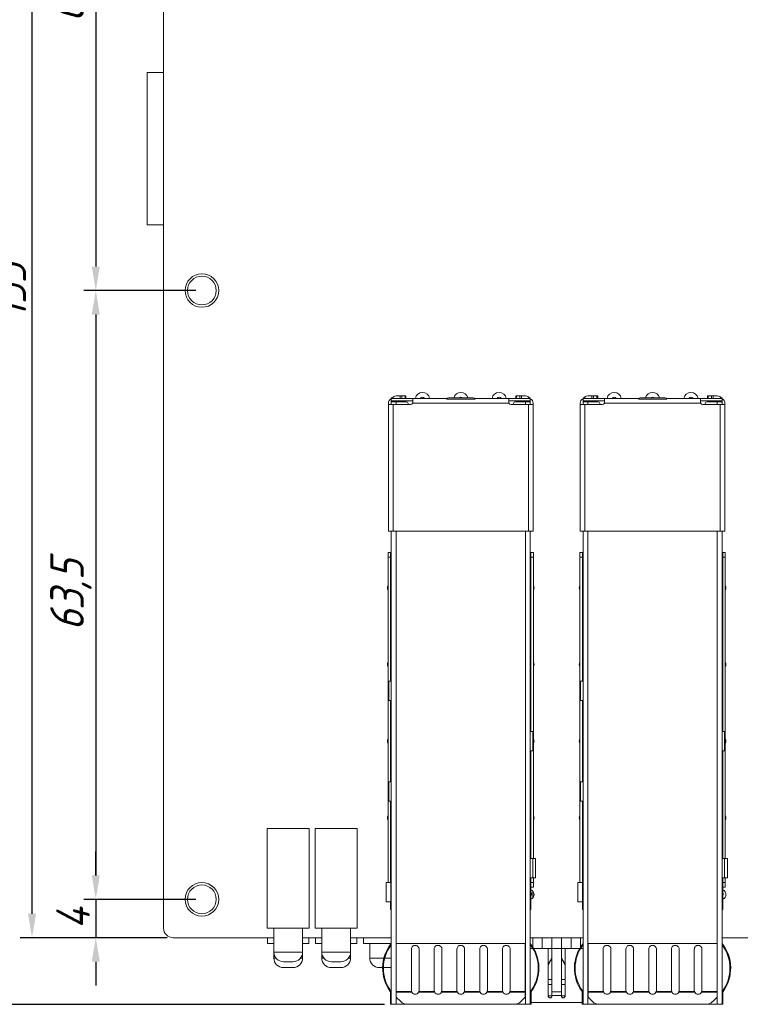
# Model space of a CAD drawing. Header units: millimetres. Extents: x -627 to -39, y 19 to 517.
# Tile 9 of 46: x -522 to -447, y 136 to 238. Entities that reach past the tile are written whole.
import ezdxf

# ---------------------------------------------------------------- set-up
doc = ezdxf.new("R2010")
doc.units = ezdxf.units.MM
doc.layers.get('0').update_dxf_attribs({"lineweight": 20})
doc.layers.add('DIM', color=3, linetype='Continuous', lineweight=20)
doc.styles.get("Standard").update_dxf_attribs({"font": 'gbeitc.shx', "height": 3.5})
doc.dimstyles.new('ISO-25', dxfattribs={"dimtxt": 2.5, "dimasz": 2.5, "dimexe": 1.25, "dimexo": 0.625, "dimtad": 1, "dimtxsty": 'Standard', "dimcen": 2.5, "dimadec": 0, "dimazin": 0, "dimtfac": 1, "dimtmove": 0, "dimatfit": 3, "dimfxl": 0, "dimarcsym": 0})

# ---------------------------------------------------------------- blocks, each defined once
blk = doc.blocks.new('*D86')
at = {"layer": 'Defpoints', "color": 0}
for p in [(-502.82, 273.57), (-513.89, 210.07), (-502.82, 210.07)]:
    blk.add_point(p, dxfattribs=at)
at = {"layer": 'DIM', "color": 0, "lineweight": -2}
for p, q in [((-503.45, 273.57), (-515.14, 273.57)), ((-513.89, 271.07), (-513.89, 212.57)), ((-503.45, 210.07), (-515.14, 210.07))]:
    blk.add_line(p, q, dxfattribs=at)
at = {"layer": 'DIM', "color": 0}
for points in [[(-514.31, 271.07), (-513.47, 271.07), (-513.89, 273.57)], [(-514.31, 212.57), (-513.47, 212.57), (-513.89, 210.07)]]:
    blk.add_solid(points, dxfattribs=at)
at = {"layer": 'DIM', "color": 0, "insert": (-516.48, 241.82), "char_height": 3.5, "attachment_point": 5, "rotation": 90}
blk.add_mtext('63,5', dxfattribs=at)
blk = doc.blocks.new('*D87')
at = {"layer": 'Defpoints', "color": 0}
for p in [(-502.82, 210.07), (-513.89, 146.57), (-502.82, 146.57)]:
    blk.add_point(p, dxfattribs=at)
at = {"layer": 'DIM', "color": 0, "lineweight": -2}
for p, q in [((-503.45, 210.07), (-515.14, 210.07)), ((-513.89, 207.57), (-513.89, 149.07)), ((-503.45, 146.57), (-515.14, 146.57))]:
    blk.add_line(p, q, dxfattribs=at)
at = {"layer": 'DIM', "color": 0}
for points in [[(-514.31, 207.57), (-513.47, 207.57), (-513.89, 210.07)], [(-514.31, 149.07), (-513.47, 149.07), (-513.89, 146.57)]]:
    blk.add_solid(points, dxfattribs=at)
at = {"layer": 'DIM', "color": 0, "insert": (-516.48, 178.32), "char_height": 3.5, "attachment_point": 5, "rotation": 90}
blk.add_mtext('63,5', dxfattribs=at)
blk = doc.blocks.new('*D88')
at = {"layer": 'Defpoints', "color": 0}
for p in [(-502.82, 146.57), (-513.89, 142.57), (-505.82, 142.57)]:
    blk.add_point(p, dxfattribs=at)
at = {"layer": 'DIM', "color": 0, "lineweight": -2}
for p, q in [((-513.89, 149.07), (-513.89, 151.57)), ((-503.45, 146.57), (-515.14, 146.57)), ((-513.89, 146.57), (-513.89, 142.57)), ((-506.45, 142.57), (-515.14, 142.57)), ((-513.89, 140.07), (-513.89, 137.57))]:
    blk.add_line(p, q, dxfattribs=at)
at = {"layer": 'DIM', "color": 0}
for points in [[(-514.31, 149.07), (-513.47, 149.07), (-513.89, 146.57)], [(-514.31, 140.07), (-513.47, 140.07), (-513.89, 142.57)]]:
    blk.add_solid(points, dxfattribs=at)
at = {"layer": 'DIM', "color": 0, "insert": (-516.26, 144.57), "char_height": 3.5, "attachment_point": 5, "rotation": 90}
blk.add_mtext('4', dxfattribs=at)
blk = doc.blocks.new('*D89')
at = {"layer": 'Defpoints', "color": 0}
for p in [(-520.54, 277.57), (-505.82, 277.57), (-505.82, 142.57)]:
    blk.add_point(p, dxfattribs=at)
at = {"layer": 'DIM', "color": 0, "lineweight": -2}
for p, q in [((-506.45, 277.57), (-521.79, 277.57)), ((-520.54, 145.07), (-520.54, 275.07)), ((-506.45, 142.57), (-521.79, 142.57))]:
    blk.add_line(p, q, dxfattribs=at)
at = {"layer": 'DIM', "color": 0}
for points in [[(-520.96, 275.07), (-520.12, 275.07), (-520.54, 277.57)], [(-520.96, 145.07), (-520.12, 145.07), (-520.54, 142.57)]]:
    blk.add_solid(points, dxfattribs=at)
at = {"layer": 'DIM', "color": 0, "insert": (-522.91, 210.07), "char_height": 3.5, "attachment_point": 5, "rotation": 90}
blk.add_mtext('135', dxfattribs=at)
blk = doc.blocks.new('*D92')
at = {"layer": 'Defpoints', "color": 0}
for p in [(-505.82, 277.57), (-530.4, 135.62), (-483.15, 135.62)]:
    blk.add_point(p, dxfattribs=at)
at = {"layer": 'DIM', "color": 0, "lineweight": -2}
for p, q in [((-506.45, 277.57), (-531.65, 277.57)), ((-530.4, 275.07), (-530.4, 138.12)), ((-483.78, 135.62), (-531.65, 135.62))]:
    blk.add_line(p, q, dxfattribs=at)
at = {"layer": 'DIM', "color": 0}
for points in [[(-530.82, 275.07), (-529.99, 275.07), (-530.4, 277.57)], [(-530.82, 138.12), (-529.99, 138.12), (-530.4, 135.62)]]:
    blk.add_solid(points, dxfattribs=at)
at = {"layer": 'DIM', "color": 0, "insert": (-533, 206.6), "char_height": 3.5, "attachment_point": 5, "rotation": 90}
blk.add_mtext('141,95', dxfattribs=at)

msp = doc.modelspace()

# ---------------------------------------------------------------- linework, layer by layer
at = {"color": 7, "linetype": 'Continuous', "lineweight": 15}
for p, q in [((-506.823, 276.569), (-506.823, 143.569)), ((-508.523, 216.919), (-508.523, 232.819)), ((-508.523, 232.819), (-506.823, 232.819)), ((-506.823, 216.919), (-508.523, 216.919)), ((-483.373, 198.174), (-483.373, 198.324)), ((-483.073, 198.874), (-482.973, 198.874)), ((-483.073, 198.874), (-483.073, 198.824)), ((-483.073, 198.824), (-483.073, 198.574)), ((-483.073, 198.824), (-480.823, 198.824)), ((-483.073, 198.574), (-480.823, 198.574)), ((-483.073, 198.574), (-483.073, 198.474)), ((-482.573, 198.474), (-483.073, 198.474)), ((-483.073, 198.174), (-483.073, 198.474)), ((-482.823, 198.574), (-482.823, 198.474)), ((-482.803, 198.474), (-482.803, 198.554)), ((-482.803, 198.554), (-480.823, 198.554)), ((-482.573, 199.074), (-482.149, 199.074)), ((-482.573, 198.174), (-482.573, 198.474)), ((-481.522, 198.474), (-482.573, 198.474)), ((-482.149, 199.074), (-481.972, 199.074)), ((-482.149, 198.824), (-482.149, 199.074)), ((-481.972, 198.824), (-481.972, 199.074)), ((-481.972, 199.074), (-481.619, 199.074)), ((-481.619, 198.824), (-481.619, 199.074)), ((-481.619, 199.074), (-481.546, 199.074)), ((-481.546, 198.824), (-481.546, 199.074)), ((-470.802, 198.324), (-480.844, 198.324)), ((-480.823, 198.824), (-477.256, 198.824)), ((-480.823, 198.79), (-480.823, 198.824)), ((-480.823, 198.79), (-480.823, 198.424)), ((-474.341, 198.757), (-477.305, 198.757)), ((-474.523, 198.874), (-477.123, 198.874)), ((-474.391, 198.824), (-470.823, 198.824)), ((-470.823, 198.824), (-470.823, 198.79)), ((-470.823, 198.824), (-468.573, 198.824)), ((-470.823, 198.424), (-470.823, 198.79)), ((-470.823, 198.574), (-468.573, 198.574)), ((-470.823, 198.554), (-468.843, 198.554)), ((-469.073, 198.474), (-470.125, 198.474)), ((-470.101, 198.824), (-470.101, 199.074)), ((-470.101, 199.074), (-470.028, 199.074)), ((-470.028, 198.824), (-470.028, 199.074)), ((-470.028, 199.074), (-469.674, 199.074)), ((-469.674, 199.074), (-469.497, 199.074)), ((-469.674, 198.824), (-469.674, 199.074)), ((-469.497, 198.824), (-469.497, 199.074)), ((-469.497, 199.074), (-469.073, 199.074)), ((-469.073, 198.174), (-469.073, 198.474)), ((-468.573, 198.474), (-469.073, 198.474)), ((-468.843, 198.554), (-468.843, 198.474)), ((-468.823, 198.474), (-468.823, 198.574)), ((-468.573, 198.874), (-468.673, 198.874)), ((-468.573, 198.824), (-468.573, 198.874)), ((-468.573, 198.824), (-468.573, 198.574)), ((-468.573, 198.574), (-468.573, 198.474)), ((-468.573, 198.474), (-468.573, 198.174)), ((-468.273, 198.174), (-468.273, 198.324)), ((-463.373, 198.174), (-463.373, 198.324)), ((-463.073, 198.874), (-462.973, 198.874)), ((-463.073, 198.874), (-463.073, 198.824)), ((-463.073, 198.824), (-463.073, 198.574)), ((-463.073, 198.824), (-460.823, 198.824)), ((-463.073, 198.574), (-460.823, 198.574)), ((-463.073, 198.574), (-463.073, 198.474)), ((-462.573, 198.474), (-463.073, 198.474)), ((-463.073, 198.174), (-463.073, 198.474)), ((-462.823, 198.574), (-462.823, 198.474)), ((-462.803, 198.474), (-462.803, 198.554)), ((-462.803, 198.554), (-460.823, 198.554)), ((-462.573, 199.074), (-462.149, 199.074)), ((-461.522, 198.474), (-462.573, 198.474)), ((-462.573, 198.174), (-462.573, 198.474)), ((-462.149, 198.824), (-462.149, 199.074)), ((-462.149, 199.074), (-461.972, 199.074)), ((-461.972, 198.824), (-461.972, 199.074)), ((-461.972, 199.074), (-461.619, 199.074)), ((-461.619, 198.824), (-461.619, 199.074)), ((-461.619, 199.074), (-461.546, 199.074)), ((-461.546, 198.824), (-461.546, 199.074)), ((-450.802, 198.324), (-460.844, 198.324)), ((-460.823, 198.824), (-457.256, 198.824)), ((-460.823, 198.79), (-460.823, 198.824)), ((-460.823, 198.79), (-460.823, 198.424)), ((-454.341, 198.757), (-457.305, 198.757)), ((-454.523, 198.874), (-457.123, 198.874)), ((-454.391, 198.824), (-450.823, 198.824)), ((-450.823, 198.824), (-450.823, 198.79)), ((-450.823, 198.824), (-448.573, 198.824)), ((-450.823, 198.424), (-450.823, 198.79)), ((-450.823, 198.574), (-448.573, 198.574)), ((-450.823, 198.554), (-448.843, 198.554)), ((-449.073, 198.474), (-450.125, 198.474)), ((-450.101, 198.824), (-450.101, 199.074)), ((-450.101, 199.074), (-450.028, 199.074)), ((-450.028, 198.824), (-450.028, 199.074)), ((-450.028, 199.074), (-449.674, 199.074)), ((-449.674, 199.074), (-449.497, 199.074)), ((-449.674, 198.824), (-449.674, 199.074)), ((-449.497, 198.824), (-449.497, 199.074)), ((-449.497, 199.074), (-449.073, 199.074)), ((-449.073, 198.174), (-449.073, 198.474)), ((-448.573, 198.474), (-449.073, 198.474)), ((-448.843, 198.554), (-448.843, 198.474)), ((-448.823, 198.474), (-448.823, 198.574)), ((-448.573, 198.874), (-448.673, 198.874)), ((-448.573, 198.824), (-448.573, 198.874)), ((-448.573, 198.824), (-448.573, 198.574)), ((-448.573, 198.574), (-448.573, 198.474)), ((-448.573, 198.474), (-448.573, 198.174)), ((-448.273, 198.174), (-448.273, 198.324)), ((-483.373, 198.174), (-483.373, 184.974)), ((-482.873, 198.174), (-483.373, 198.174)), ((-482.873, 198.174), (-482.873, 184.974)), ((-481.073, 198.174), (-482.873, 198.174)), ((-468.773, 198.174), (-470.573, 198.174)), ((-468.773, 198.174), (-468.273, 198.174)), ((-468.773, 184.974), (-468.773, 198.174)), ((-468.273, 198.174), (-468.273, 184.974)), ((-463.373, 198.174), (-463.373, 184.974)), ((-462.873, 198.174), (-463.373, 198.174)), ((-462.873, 198.174), (-462.873, 184.974)), ((-461.073, 198.174), (-462.873, 198.174)), ((-448.773, 198.174), (-450.573, 198.174)), ((-448.773, 184.974), (-448.773, 198.174)), ((-448.773, 198.174), (-448.273, 198.174)), ((-448.273, 198.174), (-448.273, 184.974)), ((-483.373, 184.974), (-482.873, 184.974)), ((-483.073, 135.624), (-483.073, 184.974)), ((-468.773, 184.974), (-482.873, 184.974)), ((-482.573, 184.974), (-482.573, 135.624)), ((-469.073, 184.974), (-469.073, 135.624)), ((-468.773, 184.974), (-468.273, 184.974)), ((-468.573, 184.974), (-468.573, 135.624)), ((-463.373, 184.974), (-462.873, 184.974)), ((-463.073, 135.624), (-463.073, 184.974)), ((-448.773, 184.974), (-462.873, 184.974)), ((-462.573, 184.974), (-462.573, 135.624)), ((-449.073, 184.974), (-449.073, 135.624)), ((-448.773, 184.974), (-448.273, 184.974)), ((-448.573, 184.974), (-448.573, 135.624)), ((-483.393, 182.764), (-483.393, 182.264)), ((-483.143, 182.764), (-483.393, 182.764)), ((-483.393, 182.264), (-483.143, 182.264)), ((-483.393, 148.344), (-483.393, 182.264)), ((-483.143, 182.764), (-483.143, 182.264)), ((-483.143, 182.764), (-483.073, 182.764)), ((-483.143, 182.264), (-483.143, 169.324)), ((-468.573, 182.764), (-468.503, 182.764)), ((-468.503, 182.764), (-468.503, 182.264)), ((-468.253, 182.764), (-468.503, 182.764)), ((-468.253, 182.264), (-468.503, 182.264)), ((-468.503, 182.264), (-468.503, 164.074)), ((-468.253, 182.264), (-468.253, 182.764)), ((-468.253, 150.824), (-468.253, 182.264)), ((-463.393, 182.764), (-463.393, 182.264)), ((-463.143, 182.764), (-463.393, 182.764)), ((-463.393, 182.264), (-463.143, 182.264)), ((-463.393, 148.344), (-463.393, 182.264)), ((-463.143, 182.764), (-463.143, 182.264)), ((-463.143, 182.764), (-463.073, 182.764)), ((-463.143, 182.264), (-463.143, 169.324)), ((-448.573, 182.764), (-448.503, 182.764)), ((-448.253, 182.764), (-448.503, 182.764)), ((-448.503, 182.764), (-448.503, 182.264)), ((-448.253, 182.264), (-448.503, 182.264)), ((-448.503, 182.264), (-448.503, 164.074)), ((-448.253, 182.264), (-448.253, 182.764)), ((-448.253, 150.824), (-448.253, 182.264)), ((-483.323, 169.324), (-483.323, 167.324)), ((-483.073, 169.324), (-483.323, 169.324)), ((-463.323, 169.324), (-463.323, 167.324)), ((-463.073, 169.324), (-463.323, 169.324)), ((-483.073, 167.324), (-483.323, 167.324)), ((-483.143, 167.324), (-483.143, 158.824)), ((-463.073, 167.324), (-463.323, 167.324)), ((-463.143, 167.324), (-463.143, 158.824)), ((-468.323, 164.074), (-468.573, 164.074)), ((-468.323, 162.074), (-468.323, 164.074)), ((-448.323, 164.074), (-448.573, 164.074)), ((-448.323, 162.074), (-448.323, 164.074)), ((-468.573, 162.074), (-468.323, 162.074)), ((-468.503, 162.074), (-468.503, 150.824)), ((-448.573, 162.074), (-448.323, 162.074)), ((-448.503, 162.074), (-448.503, 150.824)), ((-483.323, 158.824), (-483.323, 156.824)), ((-483.073, 158.824), (-483.323, 158.824)), ((-463.323, 158.824), (-463.323, 156.824)), ((-463.073, 158.824), (-463.323, 158.824)), ((-483.073, 156.824), (-483.323, 156.824)), ((-483.143, 156.824), (-483.143, 148.344)), ((-463.073, 156.824), (-463.323, 156.824)), ((-463.143, 156.824), (-463.143, 148.344)), ((-491.623, 153.969), (-496.023, 153.969)), ((-496.023, 153.969), (-496.023, 143.569)), ((-491.623, 143.569), (-491.623, 153.969)), ((-491.023, 153.969), (-491.023, 143.569)), ((-486.623, 153.969), (-491.023, 153.969)), ((-486.623, 143.569), (-486.623, 153.969)), ((-468.323, 150.824), (-468.573, 150.824)), ((-468.323, 148.824), (-468.323, 150.824)), ((-468.023, 150.824), (-468.323, 150.824)), ((-468.023, 148.824), (-468.023, 150.824)), ((-448.323, 150.824), (-448.573, 150.824)), ((-448.323, 148.824), (-448.323, 150.824)), ((-448.023, 150.824), (-448.323, 150.824)), ((-448.023, 148.824), (-448.023, 150.824)), ((-483.623, 148.324), (-483.623, 146.324)), ((-483.123, 148.324), (-483.623, 148.324)), ((-483.393, 148.344), (-483.393, 148.324)), ((-483.143, 148.344), (-483.393, 148.344)), ((-483.143, 148.344), (-483.143, 148.324)), ((-483.123, 148.324), (-483.123, 146.324)), ((-483.073, 148.324), (-483.123, 148.324)), ((-468.573, 148.824), (-468.323, 148.824)), ((-468.503, 148.824), (-468.503, 148.344)), ((-468.503, 148.344), (-468.503, 147.844)), ((-468.253, 148.344), (-468.503, 148.344)), ((-468.023, 148.824), (-468.323, 148.824)), ((-468.253, 148.344), (-468.253, 148.824)), ((-468.253, 147.844), (-468.253, 148.344)), ((-463.623, 148.324), (-463.623, 146.324)), ((-463.123, 148.324), (-463.623, 148.324)), ((-463.143, 148.344), (-463.393, 148.344)), ((-463.393, 148.344), (-463.393, 148.324)), ((-463.143, 148.344), (-463.143, 148.324)), ((-463.123, 148.324), (-463.123, 146.324)), ((-463.073, 148.324), (-463.123, 148.324)), ((-448.573, 148.824), (-448.323, 148.824)), ((-448.503, 148.824), (-448.503, 148.344)), ((-448.253, 148.344), (-448.503, 148.344)), ((-448.503, 148.344), (-448.503, 147.844)), ((-448.023, 148.824), (-448.323, 148.824)), ((-448.253, 148.344), (-448.253, 148.824)), ((-448.253, 147.844), (-448.253, 148.344)), ((-468.253, 147.844), (-468.503, 147.844)), ((-468.503, 145.524), (-468.503, 147.844)), ((-468.323, 147.436), (-468.323, 146.701)), ((-448.253, 147.844), (-448.503, 147.844)), ((-448.503, 145.524), (-448.503, 147.844)), ((-483.623, 146.324), (-483.123, 146.324)), ((-483.143, 146.324), (-483.143, 145.524)), ((-483.073, 146.324), (-483.123, 146.324)), ((-463.623, 146.324), (-463.123, 146.324)), ((-463.143, 146.324), (-463.143, 145.524)), ((-463.073, 146.324), (-463.123, 146.324)), ((-483.143, 145.524), (-483.073, 145.524)), ((-468.573, 145.524), (-468.503, 145.524)), ((-463.143, 145.524), (-463.073, 145.524)), ((-448.573, 145.524), (-448.503, 145.524)), ((-496.023, 143.569), (-491.623, 143.569)), ((-495.323, 143.569), (-495.323, 141.069)), ((-492.323, 141.069), (-492.323, 143.569)), ((-491.023, 143.569), (-486.623, 143.569)), ((-490.323, 143.569), (-490.323, 141.069)), ((-487.323, 141.069), (-487.323, 143.569)), ((-505.823, 142.569), (-495.323, 142.569)), ((-495.973, 142.569), (-495.973, 141.949)), ((-495.973, 141.949), (-495.323, 141.949)), ((-492.323, 142.569), (-490.323, 142.569)), ((-492.323, 141.949), (-491.673, 141.949)), ((-491.673, 141.949), (-491.673, 142.569)), ((-490.973, 142.569), (-490.973, 141.949)), ((-490.973, 141.949), (-490.323, 141.949)), ((-487.323, 142.569), (-483.073, 142.569)), ((-487.323, 141.949), (-486.673, 141.949)), ((-486.673, 141.949), (-486.673, 142.569)), ((-485.973, 142.569), (-485.973, 141.949)), ((-485.973, 141.949), (-483.083, 141.949)), ((-485.323, 141.949), (-485.323, 140.449)), ((-483.214, 141.774), (-483.216, 141.774)), ((-482.548, 141.96), (-469.098, 141.96)), ((-482.548, 141.96), (-482.548, 136.946)), ((-469.098, 136.946), (-469.098, 141.96)), ((-468.573, 142.569), (-463.073, 142.569)), ((-468.431, 141.774), (-468.433, 141.774)), ((-468.323, 142.569), (-468.323, 141.611)), ((-467.323, 142.569), (-467.323, 141.446)), ((-466.323, 142.569), (-466.323, 141.446)), ((-465.323, 142.569), (-465.323, 141.446)), ((-464.323, 142.569), (-464.323, 141.446)), ((-463.323, 142.569), (-463.323, 141.611)), ((-463.214, 141.774), (-463.216, 141.774)), ((-462.548, 141.96), (-449.098, 141.96)), ((-462.548, 141.96), (-462.548, 136.946)), ((-449.098, 136.946), (-449.098, 141.96)), ((-448.573, 142.569), (-436.923, 142.569)), ((-448.431, 141.774), (-448.433, 141.774)), ((-495.323, 141.069), (-495.323, 140.449)), ((-492.323, 140.449), (-492.323, 141.069)), ((-490.323, 141.069), (-490.323, 140.449)), ((-487.323, 140.449), (-487.323, 141.069)), ((-480.973, 137.074), (-480.973, 141.374)), ((-480.173, 141.374), (-480.173, 137.074)), ((-478.598, 137.074), (-478.598, 141.374)), ((-477.798, 141.374), (-477.798, 137.074)), ((-476.223, 137.074), (-476.223, 141.374)), ((-475.423, 141.374), (-475.423, 137.074)), ((-473.848, 137.074), (-473.848, 141.374)), ((-473.048, 141.374), (-473.048, 137.074)), ((-471.473, 137.074), (-471.473, 141.374)), ((-470.673, 141.374), (-470.673, 137.074)), ((-468.573, 141.446), (-468.323, 141.446)), ((-468.223, 141.446), (-467.323, 141.446)), ((-467.323, 141.446), (-466.323, 141.446)), ((-466.703, 136.486), (-466.703, 141.446)), ((-466.323, 141.446), (-465.323, 141.446)), ((-465.323, 141.446), (-464.323, 141.446)), ((-464.943, 141.446), (-464.943, 136.486)), ((-464.323, 141.446), (-463.423, 141.446)), ((-463.333, 141.446), (-463.323, 141.446)), ((-463.323, 141.446), (-463.073, 141.446)), ((-460.973, 137.074), (-460.973, 141.374)), ((-460.173, 141.374), (-460.173, 137.074)), ((-458.598, 137.074), (-458.598, 141.374)), ((-457.798, 141.374), (-457.798, 137.074)), ((-456.223, 137.074), (-456.223, 141.374)), ((-455.423, 141.374), (-455.423, 137.074)), ((-453.848, 137.074), (-453.848, 141.374)), ((-453.048, 141.374), (-453.048, 137.074)), ((-451.473, 137.074), (-451.473, 141.374)), ((-450.673, 141.374), (-450.673, 137.074)), ((-493.323, 140.069), (-494.323, 140.069)), ((-488.323, 140.069), (-489.323, 140.069)), ((-466.323, 140.451), (-466.703, 139.771)), ((-466.323, 140.402), (-466.703, 139.723)), ((-464.943, 139.771), (-465.323, 140.451)), ((-464.943, 139.723), (-465.323, 140.402)), ((-493.323, 139.449), (-494.323, 139.449)), ((-488.323, 139.449), (-489.323, 139.449)), ((-483.973, 139.449), (-484.323, 139.449)), ((-483.323, 139.449), (-483.895, 139.449)), ((-466.703, 138.194), (-466.323, 138.194)), ((-465.323, 138.194), (-464.943, 138.194)), ((-483.151, 135.624), (-483.151, 136.874)), ((-482.548, 136.946), (-480.952, 136.946)), ((-482.548, 136.946), (-482.548, 136.874)), ((-480.92, 136.874), (-482.548, 136.874)), ((-482.548, 136.874), (-482.548, 136.374)), ((-480.952, 136.946), (-480.973, 137.074)), ((-478.545, 136.874), (-480.227, 136.874)), ((-480.173, 137.074), (-480.194, 136.946)), ((-480.194, 136.946), (-478.577, 136.946)), ((-478.577, 136.946), (-478.598, 137.074)), ((-476.17, 136.874), (-477.852, 136.874)), ((-477.798, 137.074), (-477.819, 136.946)), ((-477.819, 136.946), (-476.202, 136.946)), ((-476.202, 136.946), (-476.223, 137.074)), ((-473.795, 136.874), (-475.477, 136.874)), ((-475.423, 137.074), (-475.444, 136.946)), ((-475.444, 136.946), (-473.827, 136.946)), ((-473.827, 136.946), (-473.848, 137.074)), ((-471.42, 136.874), (-473.102, 136.874)), ((-473.048, 137.074), (-473.069, 136.946)), ((-473.069, 136.946), (-471.452, 136.946)), ((-471.452, 136.946), (-471.473, 137.074)), ((-469.098, 136.874), (-470.727, 136.874)), ((-470.673, 137.074), (-470.694, 136.946)), ((-470.694, 136.946), (-469.098, 136.946)), ((-469.098, 136.946), (-469.098, 136.874)), ((-469.098, 136.874), (-469.098, 136.374)), ((-468.495, 136.874), (-468.495, 135.624)), ((-465.323, 136.937), (-466.323, 136.937)), ((-463.151, 135.624), (-463.151, 136.874)), ((-462.548, 136.946), (-460.952, 136.946)), ((-462.548, 136.946), (-462.548, 136.874)), ((-460.92, 136.874), (-462.548, 136.874)), ((-462.548, 136.874), (-462.548, 136.374)), ((-460.952, 136.946), (-460.973, 137.074)), ((-458.545, 136.874), (-460.227, 136.874)), ((-460.173, 137.074), (-460.194, 136.946)), ((-460.194, 136.946), (-458.577, 136.946)), ((-458.577, 136.946), (-458.598, 137.074)), ((-456.17, 136.874), (-457.852, 136.874)), ((-457.798, 137.074), (-457.819, 136.946)), ((-457.819, 136.946), (-456.202, 136.946)), ((-456.202, 136.946), (-456.223, 137.074)), ((-453.795, 136.874), (-455.477, 136.874)), ((-455.423, 137.074), (-455.444, 136.946)), ((-455.444, 136.946), (-453.827, 136.946)), ((-453.827, 136.946), (-453.848, 137.074)), ((-451.42, 136.874), (-453.102, 136.874)), ((-453.048, 137.074), (-453.069, 136.946)), ((-453.069, 136.946), (-451.452, 136.946)), ((-451.452, 136.946), (-451.473, 137.074)), ((-449.098, 136.874), (-450.727, 136.874)), ((-450.673, 137.074), (-450.694, 136.946)), ((-450.694, 136.946), (-449.098, 136.946)), ((-449.098, 136.946), (-449.098, 136.874)), ((-449.098, 136.874), (-449.098, 136.374)), ((-448.495, 136.874), (-448.495, 135.624)), ((-483.151, 135.624), (-483.073, 135.624)), ((-483.073, 135.624), (-482.573, 135.624)), ((-482.573, 135.624), (-481.384, 135.624)), ((-482.548, 136.374), (-482.091, 135.917)), ((-470.263, 135.624), (-481.384, 135.624)), ((-470.263, 135.624), (-469.073, 135.624)), ((-469.555, 135.917), (-469.098, 136.374)), ((-468.573, 135.624), (-469.073, 135.624)), ((-468.495, 135.624), (-468.573, 135.624)), ((-463.151, 135.796), (-468.495, 135.796)), ((-466.333, 136.516), (-466.693, 136.516)), ((-465.323, 136.546), (-466.323, 136.546)), ((-466.323, 136.546), (-466.323, 136.486)), ((-465.323, 136.546), (-465.323, 136.486)), ((-464.953, 136.516), (-465.313, 136.516)), ((-463.151, 135.624), (-463.073, 135.624)), ((-463.073, 135.624), (-462.573, 135.624)), ((-462.573, 135.624), (-461.384, 135.624)), ((-462.548, 136.374), (-462.091, 135.917)), ((-450.263, 135.624), (-461.384, 135.624)), ((-450.263, 135.624), (-449.073, 135.624)), ((-449.555, 135.917), (-449.098, 136.374)), ((-448.573, 135.624), (-449.073, 135.624)), ((-448.495, 135.624), (-448.573, 135.624))]:
    msp.add_line(p, q, dxfattribs=at)
at = {"color": 8, "linetype": 'Continuous', "lineweight": 15}
for p, q in [((-495.323, 141.069), (-492.323, 141.069)), ((-490.323, 141.069), (-487.323, 141.069)), ((-495.323, 140.449), (-495.108, 140.449)), ((-492.539, 140.449), (-492.323, 140.449)), ((-490.323, 140.449), (-490.108, 140.449)), ((-487.539, 140.449), (-487.323, 140.449)), ((-485.323, 140.449), (-483.834, 140.449)), ((-483.754, 140.449), (-483.073, 140.449)), ((-466.703, 137.686), (-466.323, 137.686)), ((-465.323, 137.686), (-464.943, 137.686))]:
    msp.add_line(p, q, dxfattribs=at)
at = {"color": 7, "linetype": 'Continuous', "lineweight": 15, "flags": 128}
msp.add_lwpolyline([(-483.323, 139.449), (-483.128, 139.468), (-483.073, 139.48)], dxfattribs=at)
at = {"color": 7, "linetype": 'Continuous', "lineweight": 15}
for centre, radius in [((-502.823, 210.069), 1.75), ((-502.823, 210.069), 1.5), ((-502.823, 146.569), 1.75), ((-502.823, 146.569), 1.5)]:
    msp.add_circle(centre, radius, dxfattribs=at)
for centre, radius, start, end in [((-479.823, 198.699), 0.75, 9.59407, 170.40593), ((-475.823, 198.699), 0.75, 13.4934, 166.5066), ((-471.823, 198.699), 0.75, 9.59407, 170.40593), ((-459.823, 198.699), 0.75, 9.59407, 170.40593), ((-455.823, 198.699), 0.75, 13.4934, 166.5066), ((-451.823, 198.699), 0.75, 9.59407, 170.40593), ((-482.873, 198.324), 0.5, 113.57818, 180), ((-482.573, 198.574), 0.5, 90, 150), ((-481.522, 198.274), 0.2, 7.18076, 90), ((-481.125, 198.324), 0.2, 187.18076, 228.59038), ((-481.073, 198.424), 0.25, 270, 336.42182), ((-479.823, 198.699), 0.25, 30, 150), ((-477.123, 198.674), 0.2, 90, 155.47668), ((-475.823, 198.699), 0.25, 44.427, 135.573), ((-474.523, 198.674), 0.2, 24.52332, 90), ((-471.823, 198.699), 0.25, 30, 150), ((-470.573, 198.424), 0.25, 203.57818, 270), ((-470.522, 198.324), 0.2, 311.40962, 352.81924), ((-470.125, 198.274), 0.2, 90, 172.81924), ((-469.073, 198.574), 0.5, 30, 90), ((-468.773, 198.324), 0.5, 0, 66.42182), ((-462.873, 198.324), 0.5, 113.57818, 180), ((-462.573, 198.574), 0.5, 90, 150), ((-461.522, 198.274), 0.2, 7.18076, 90), ((-461.125, 198.324), 0.2, 187.18076, 228.59038), ((-461.073, 198.424), 0.25, 270, 336.42182), ((-459.823, 198.699), 0.25, 30, 150), ((-457.123, 198.674), 0.2, 90, 155.47668), ((-455.823, 198.699), 0.25, 44.427, 135.573), ((-454.523, 198.674), 0.2, 24.52332, 90), ((-451.823, 198.699), 0.25, 30, 150), ((-450.573, 198.424), 0.25, 203.57818, 270), ((-450.522, 198.324), 0.2, 311.40962, 352.81924), ((-450.125, 198.274), 0.2, 90, 172.81924), ((-449.073, 198.574), 0.5, 30, 90), ((-448.773, 198.324), 0.5, 0, 66.42182), ((-482.948, 179.069), 0.525, 147.95364, 212.04636), ((-468.698, 179.069), 0.525, 327.95364, 32.04636), ((-462.948, 179.069), 0.525, 147.95364, 212.04636), ((-448.698, 179.069), 0.525, 327.95364, 32.04636), ((-482.948, 171.069), 0.525, 147.95364, 212.04636), ((-468.698, 171.069), 0.525, 327.95364, 32.04636), ((-462.948, 171.069), 0.525, 147.95364, 212.04636), ((-448.698, 171.069), 0.525, 327.95364, 32.04636), ((-482.948, 163.069), 0.525, 147.95364, 212.04636), ((-468.698, 163.069), 0.525, 327.95364, 32.04636), ((-462.948, 163.069), 0.525, 147.95364, 212.04636), ((-448.698, 163.069), 0.525, 327.95364, 32.04636), ((-482.948, 155.069), 0.525, 147.95364, 212.04636), ((-468.698, 155.069), 0.525, 327.95364, 32.04636), ((-462.948, 155.069), 0.525, 147.95364, 212.04636), ((-448.698, 155.069), 0.525, 327.95364, 32.04636), ((-468.698, 147.069), 0.525, 291.80375, 68.19625), ((-468.698, 147.124), 0.25, 321.26058, 38.73942), ((-448.698, 147.069), 0.525, 291.80375, 68.19625), ((-448.698, 147.124), 0.25, 321.26058, 38.73942), ((-505.823, 143.569), 1, 180, 270), ((-479.843, 139.387), 4.13, 141.45163, 216.22726), ((-479.843, 139.387), 4.052, 142.85759, 216.22726), ((-471.803, 139.387), 4.13, 323.77274, 38.54837), ((-471.803, 139.387), 4.052, 323.77274, 37.14241), ((-459.843, 139.387), 4.13, 141.45163, 216.22726), ((-459.843, 139.387), 4.052, 142.85759, 216.22726), ((-451.803, 139.387), 4.13, 323.77274, 38.54837), ((-451.803, 139.387), 4.052, 323.77274, 37.14241), ((-494.323, 141.069), 1, 180, 270), ((-493.323, 141.069), 1, 270, 0), ((-489.323, 141.069), 1, 180, 270), ((-488.323, 141.069), 1, 270, 0), ((-494.323, 140.449), 1, 180, 270), ((-493.323, 140.449), 1, 270, 0), ((-489.323, 140.449), 1, 180, 270), ((-488.323, 140.449), 1, 270, 0), ((-484.323, 140.449), 1, 180, 270), ((-483.273, 136.874), 0.122, 0, 36.22726), ((-483.273, 136.874), 0.2, 0, 36.22726), ((-480.573, 137.074), 0.4, 210, 330), ((-478.198, 137.074), 0.4, 210, 330), ((-475.823, 137.074), 0.4, 210, 330), ((-473.448, 137.074), 0.4, 210, 330), ((-471.073, 137.074), 0.4, 210, 330), ((-468.373, 136.874), 0.2, 143.77274, 180), ((-468.373, 136.874), 0.122, 143.77274, 180), ((-463.273, 136.874), 0.122, 0, 36.22726), ((-463.273, 136.874), 0.2, 0, 36.22726), ((-460.573, 137.074), 0.4, 210, 330), ((-458.198, 137.074), 0.4, 210, 330), ((-455.823, 137.074), 0.4, 210, 330), ((-453.448, 137.074), 0.4, 210, 330), ((-451.073, 137.074), 0.4, 210, 330), ((-448.373, 136.874), 0.2, 143.77274, 180), ((-448.373, 136.874), 0.122, 143.77274, 180), ((-481.384, 136.624), 1, 225, 270), ((-470.263, 136.624), 1, 270, 315), ((-461.384, 136.624), 1, 225, 270), ((-450.263, 136.624), 1, 270, 315)]:
    msp.add_arc(centre, radius, start, end, dxfattribs=at)
for points, knots in [([(-480.823, 198.424), (-480.825, 198.398), (-480.828, 198.364), (-480.841, 198.332), (-480.844, 198.324)], [0, 0, 0, 0, 0.7394924, 1, 1, 1, 1]), ([(-470.802, 198.324), (-470.811, 198.348), (-470.822, 198.381), (-470.823, 198.415), (-470.823, 198.424)], [0, 0, 0, 0, 0.73949026, 1, 1, 1, 1]), ([(-460.823, 198.424), (-460.825, 198.398), (-460.828, 198.364), (-460.841, 198.332), (-460.844, 198.324)], [0, 0, 0, 0, 0.739491, 1, 1, 1, 1]), ([(-450.802, 198.324), (-450.811, 198.348), (-450.822, 198.381), (-450.823, 198.415), (-450.823, 198.424)], [0, 0, 0, 0, 0.7394927, 1, 1, 1, 1]), ([(-480.973, 141.374), (-480.966, 141.433), (-480.951, 141.544), (-480.855, 141.669), (-480.738, 141.746), (-480.612, 141.779), (-480.489, 141.77), (-480.382, 141.731), (-480.288, 141.662), (-480.212, 141.561), (-480.177, 141.458), (-480.174, 141.392), (-480.173, 141.374)], [0, 0, 0, 0, 0.1496792, 0.2792549, 0.3774886, 0.4762911, 0.5616075, 0.6426979, 0.731123, 0.8341711, 0.9538154, 1, 1, 1, 1]), ([(-478.598, 141.374), (-478.591, 141.433), (-478.576, 141.544), (-478.48, 141.669), (-478.363, 141.746), (-478.237, 141.779), (-478.114, 141.77), (-478.007, 141.731), (-477.913, 141.662), (-477.837, 141.561), (-477.802, 141.458), (-477.799, 141.392), (-477.798, 141.374)], [0, 0, 0, 0, 0.1496792, 0.2792549, 0.3774886, 0.4762911, 0.5616075, 0.6426979, 0.731123, 0.8341711, 0.9538154, 1, 1, 1, 1]), ([(-476.223, 141.374), (-476.216, 141.433), (-476.201, 141.544), (-476.105, 141.669), (-475.988, 141.746), (-475.862, 141.779), (-475.739, 141.77), (-475.632, 141.731), (-475.538, 141.662), (-475.462, 141.561), (-475.427, 141.458), (-475.424, 141.392), (-475.423, 141.374)], [0, 0, 0, 0, 0.1496792, 0.2792549, 0.3774886, 0.4762911, 0.5616075, 0.6426979, 0.731123, 0.8341711, 0.9538154, 1, 1, 1, 1]), ([(-473.848, 141.374), (-473.841, 141.433), (-473.826, 141.544), (-473.73, 141.669), (-473.613, 141.746), (-473.487, 141.779), (-473.364, 141.77), (-473.257, 141.731), (-473.163, 141.662), (-473.087, 141.561), (-473.052, 141.458), (-473.049, 141.392), (-473.048, 141.374)], [0, 0, 0, 0, 0.1496793, 0.279255, 0.3774931, 0.4762905, 0.5616069, 0.6426974, 0.7311225, 0.8341706, 0.9538151, 1, 1, 1, 1]), ([(-471.473, 141.374), (-471.466, 141.433), (-471.451, 141.544), (-471.355, 141.669), (-471.238, 141.746), (-471.112, 141.779), (-470.989, 141.77), (-470.882, 141.731), (-470.788, 141.662), (-470.712, 141.561), (-470.677, 141.458), (-470.674, 141.392), (-470.673, 141.374)], [0, 0, 0, 0, 0.1496791, 0.2792546, 0.3774926, 0.4762898, 0.561606, 0.6426964, 0.7311214, 0.8341724, 0.9538151, 1, 1, 1, 1]), ([(-468.431, 141.77), (-468.43, 141.77), (-468.43, 141.769), (-468.402, 141.73), (-468.357, 141.663), (-468.291, 141.561), (-468.23, 141.458), (-468.193, 141.392), (-468.183, 141.374)], [0, 0, 0, 0, 0.1241392, 0.2861452, 0.462809, 0.6686919, 0.9077266, 1, 1, 1, 1]), ([(-460.973, 141.374), (-460.966, 141.433), (-460.951, 141.544), (-460.855, 141.669), (-460.738, 141.746), (-460.612, 141.779), (-460.489, 141.77), (-460.382, 141.731), (-460.288, 141.662), (-460.212, 141.561), (-460.177, 141.458), (-460.174, 141.392), (-460.173, 141.374)], [0, 0, 0, 0, 0.1496795, 0.2792554, 0.3774914, 0.4762889, 0.5616081, 0.6426962, 0.7311215, 0.8341712, 0.953815, 1, 1, 1, 1]), ([(-458.598, 141.374), (-458.591, 141.433), (-458.576, 141.544), (-458.48, 141.669), (-458.363, 141.746), (-458.237, 141.779), (-458.114, 141.77), (-458.007, 141.731), (-457.913, 141.662), (-457.837, 141.561), (-457.802, 141.458), (-457.799, 141.392), (-457.798, 141.374)], [0, 0, 0, 0, 0.1496792, 0.2792548, 0.3774907, 0.476288, 0.561607, 0.642695, 0.7311221, 0.8341717, 0.9538153, 1, 1, 1, 1]), ([(-456.223, 141.374), (-456.216, 141.433), (-456.201, 141.544), (-456.105, 141.669), (-455.988, 141.746), (-455.862, 141.779), (-455.739, 141.77), (-455.632, 141.731), (-455.538, 141.662), (-455.462, 141.561), (-455.427, 141.458), (-455.424, 141.392), (-455.423, 141.374)], [0, 0, 0, 0, 0.1496787, 0.2792544, 0.3774902, 0.4762902, 0.5616065, 0.642697, 0.7311221, 0.8341716, 0.9538153, 1, 1, 1, 1]), ([(-453.848, 141.374), (-453.841, 141.433), (-453.826, 141.544), (-453.73, 141.669), (-453.613, 141.746), (-453.487, 141.779), (-453.364, 141.77), (-453.257, 141.731), (-453.163, 141.662), (-453.087, 141.561), (-453.052, 141.458), (-453.049, 141.392), (-453.048, 141.374)], [0, 0, 0, 0, 0.1496787, 0.2792543, 0.3774902, 0.4762901, 0.5616091, 0.642697, 0.7311221, 0.8341717, 0.9538153, 1, 1, 1, 1]), ([(-451.473, 141.374), (-451.466, 141.433), (-451.451, 141.544), (-451.355, 141.669), (-451.238, 141.746), (-451.112, 141.779), (-450.989, 141.77), (-450.882, 141.731), (-450.788, 141.662), (-450.712, 141.561), (-450.677, 141.458), (-450.674, 141.392), (-450.673, 141.374)], [0, 0, 0, 0, 0.1496795, 0.2792553, 0.3774891, 0.4762892, 0.5616084, 0.6426965, 0.7311217, 0.8341714, 0.9538152, 1, 1, 1, 1]), ([(-466.323, 136.937), (-466.323, 137.305), (-466.323, 138.04), (-466.323, 139.208), (-466.323, 140.389), (-466.323, 141.16), (-466.323, 141.546)], [0, 0, 0, 0, 0.2499997, 0.4999991, 0.7500001, 1, 1, 1, 1]), ([(-465.323, 136.937), (-465.323, 137.305), (-465.323, 138.04), (-465.323, 139.208), (-465.323, 140.389), (-465.323, 141.16), (-465.323, 141.546)], [0, 0, 0, 0, 0.2499997, 0.4999991, 0.7500001, 1, 1, 1, 1]), ([(-480.952, 136.946), (-480.948, 136.934), (-480.94, 136.911), (-480.926, 136.886), (-480.92, 136.874)], [0, 0, 0, 0, 0.5156715, 1, 1, 1, 1]), ([(-480.194, 136.946), (-480.199, 136.934), (-480.207, 136.911), (-480.22, 136.886), (-480.227, 136.874)], [0, 0, 0, 0, 0.5156923, 1, 1, 1, 1]), ([(-478.577, 136.946), (-478.573, 136.934), (-478.565, 136.911), (-478.551, 136.886), (-478.545, 136.874)], [0, 0, 0, 0, 0.5156572, 1, 1, 1, 1]), ([(-477.819, 136.946), (-477.824, 136.934), (-477.832, 136.911), (-477.845, 136.886), (-477.852, 136.874)], [0, 0, 0, 0, 0.5156923, 1, 1, 1, 1]), ([(-476.202, 136.946), (-476.198, 136.934), (-476.19, 136.911), (-476.176, 136.886), (-476.17, 136.874)], [0, 0, 0, 0, 0.5156572, 1, 1, 1, 1]), ([(-475.444, 136.946), (-475.449, 136.934), (-475.457, 136.911), (-475.47, 136.886), (-475.477, 136.874)], [0, 0, 0, 0, 0.5156923, 1, 1, 1, 1]), ([(-473.827, 136.946), (-473.823, 136.934), (-473.815, 136.911), (-473.801, 136.886), (-473.795, 136.874)], [0, 0, 0, 0, 0.5156572, 1, 1, 1, 1]), ([(-473.069, 136.946), (-473.074, 136.934), (-473.082, 136.911), (-473.095, 136.886), (-473.102, 136.874)], [0, 0, 0, 0, 0.5156923, 1, 1, 1, 1]), ([(-471.452, 136.946), (-471.448, 136.934), (-471.44, 136.911), (-471.426, 136.886), (-471.42, 136.874)], [0, 0, 0, 0, 0.5156923, 1, 1, 1, 1]), ([(-470.694, 136.946), (-470.699, 136.934), (-470.707, 136.911), (-470.72, 136.886), (-470.727, 136.874)], [0, 0, 0, 0, 0.5156572, 1, 1, 1, 1]), ([(-466.323, 136.546), (-466.323, 136.613), (-466.323, 136.747), (-466.323, 136.874), (-466.323, 136.937)], [0, 0, 0, 0, 0.5000106, 1, 1, 1, 1]), ([(-465.323, 136.937), (-465.323, 136.874), (-465.323, 136.747), (-465.323, 136.613), (-465.323, 136.546)], [0, 0, 0, 0, 0.4999894, 1, 1, 1, 1]), ([(-460.952, 136.946), (-460.948, 136.934), (-460.94, 136.911), (-460.926, 136.886), (-460.92, 136.874)], [0, 0, 0, 0, 0.5156644, 1, 1, 1, 1]), ([(-460.194, 136.946), (-460.199, 136.934), (-460.207, 136.911), (-460.22, 136.886), (-460.227, 136.874)], [0, 0, 0, 0, 0.51568192, 1, 1, 1, 1]), ([(-458.577, 136.946), (-458.573, 136.934), (-458.565, 136.911), (-458.551, 136.886), (-458.545, 136.874)], [0, 0, 0, 0, 0.51568192, 1, 1, 1, 1]), ([(-457.819, 136.946), (-457.824, 136.934), (-457.832, 136.911), (-457.845, 136.886), (-457.852, 136.874)], [0, 0, 0, 0, 0.5156644, 1, 1, 1, 1]), ([(-456.202, 136.946), (-456.198, 136.934), (-456.19, 136.911), (-456.176, 136.886), (-456.17, 136.874)], [0, 0, 0, 0, 0.51568192, 1, 1, 1, 1]), ([(-455.444, 136.946), (-455.449, 136.934), (-455.457, 136.911), (-455.47, 136.886), (-455.477, 136.874)], [0, 0, 0, 0, 0.5156748, 1, 1, 1, 1]), ([(-453.827, 136.946), (-453.823, 136.934), (-453.815, 136.911), (-453.801, 136.886), (-453.795, 136.874)], [0, 0, 0, 0, 0.5156748, 1, 1, 1, 1]), ([(-453.069, 136.946), (-453.074, 136.934), (-453.082, 136.911), (-453.095, 136.886), (-453.102, 136.874)], [0, 0, 0, 0, 0.5156748, 1, 1, 1, 1]), ([(-451.452, 136.946), (-451.448, 136.934), (-451.44, 136.911), (-451.426, 136.886), (-451.42, 136.874)], [0, 0, 0, 0, 0.5156748, 1, 1, 1, 1]), ([(-450.694, 136.946), (-450.699, 136.934), (-450.707, 136.911), (-450.72, 136.886), (-450.727, 136.874)], [0, 0, 0, 0, 0.51568192, 1, 1, 1, 1]), ([(-466.513, 136.296), (-466.538, 136.299), (-466.588, 136.304), (-466.651, 136.348), (-466.695, 136.411), (-466.7, 136.461), (-466.703, 136.486)], [0, 0, 0, 0, 0.2500057, 0.5000012, 0.7499967, 1, 1, 1, 1]), ([(-466.323, 136.486), (-466.326, 136.461), (-466.332, 136.411), (-466.376, 136.348), (-466.439, 136.304), (-466.488, 136.299), (-466.513, 136.296)], [0, 0, 0, 0, 0.2500033, 0.4999988, 0.7499943, 1, 1, 1, 1]), ([(-465.133, 136.296), (-465.158, 136.299), (-465.208, 136.304), (-465.271, 136.348), (-465.315, 136.411), (-465.32, 136.461), (-465.323, 136.486)], [0, 0, 0, 0, 0.2500057, 0.5000012, 0.7499967, 1, 1, 1, 1]), ([(-464.943, 136.486), (-464.946, 136.461), (-464.952, 136.411), (-464.996, 136.348), (-465.059, 136.304), (-465.108, 136.299), (-465.133, 136.296)], [0, 0, 0, 0, 0.2500033, 0.4999988, 0.7499943, 1, 1, 1, 1])]:
    msp.add_open_spline(points, degree=3, knots=knots, dxfattribs=at)

# ---------------------------------------------------------------- dimensions: what is measured, and where the dimension line sits
at = {"layer": 'DIM'}
for base, p1, p2, picture, middle in [((-530.403643, 135.62369), (-505.823336, 277.568691), (-483.151335, 135.62369), '*D92', (-532.997393, 206.59619)), ((-520.539, 277.569), (-505.823, 142.569), (-505.823, 277.569), '*D89', (-522.914, 210.069)), ((-513.888, 210.069), (-502.823, 273.569), (-502.823, 210.069), '*D86', (-516.482, 241.819)), ((-513.888, 146.569), (-502.823, 210.069), (-502.823, 146.569), '*D87', (-516.482, 178.319)), ((-513.888, 142.569), (-502.823, 146.569), (-505.823, 142.569), '*D88', (-516.263, 144.569))]:
    dim = msp.add_linear_dim(base=base, p1=p1, p2=p2, angle=90, dimstyle='ISO-25', dxfattribs=at)
    dim.commit()
    dim.dimension.update_dxf_attribs({"geometry": picture, "text_midpoint": middle})

doc.saveas('drawing.dxf')
